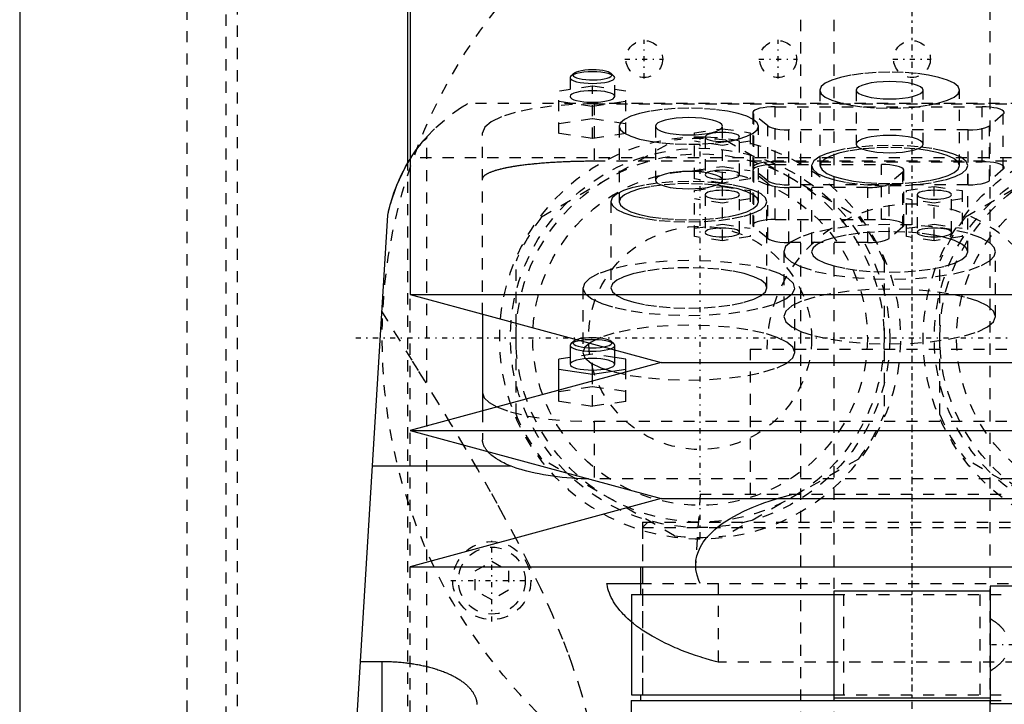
# Model space of a CAD drawing. Extents: x -90 to 90, y -144 to 599.
# Tile 7 of 10: x -80 to 8, y 196 to 258. Entities that reach past the tile are written whole.
import ezdxf

# ---------------------------------------------------------------- set-up
doc = ezdxf.new("R2010")
doc.units = 0
doc.linetypes.add('CENTER', pattern=[1.5, 0.45, -0.5, 0.05, -0.5])
doc.linetypes.add('DASHED', pattern=[2, 1, -1])
for name, color, linetype in [('AM_0', 7, 'CONTINUOUS'), ('AM_3', 7, 'DASHED'), ('AM_7', 7, 'CENTER')]:
    doc.layers.add(name, color=color, linetype=linetype)

msp = doc.modelspace()

# ---------------------------------------------------------------- linework, layer by layer
at = {"layer": 'AM_0', "color": 7, "linetype": 'CONTINUOUS'}
for p, q in [((-45, 375), (-45, 232.9)), ((-80, 291.5), (-80, 30)), ((-45.211, 244.674), (-45.211, 269)), ((-57, 77.05), (-47, 240)), ((-45, 232.9), (-22.5, 226.8)), ((-45, 232.9), (45, 232.9)), ((-38.5, 231.138), (-38.5, 222.462)), ((-30.336, 228.692), (-30.577, 228.468)), ((-30.577, 228.468), (-30.65, 228.329)), ((-30.65, 228.329), (-30.65, 226.639)), ((-26.65, 226.639), (-26.65, 227.925)), ((-30.65, 227.26), (-31.65, 227.11)), ((-31.65, 224.319), (-31.65, 227.11)), ((-25.65, 227.11), (-26.65, 227.26)), ((-25.65, 225.946), (-25.65, 227.11)), ((-22.5, 226.8), (-45, 220.7)), ((-31.65, 226.214), (-28.65, 225.766)), ((-28.65, 225.766), (-25.65, 226.214)), ((-22.5, 226.8), (22.5, 226.8)), ((-28.65, 225.133), (-28.65, 225.766)), ((-45, 220.7), (-22.5, 214.6)), ((-45, 220.7), (45, 220.7)), ((-35.934, 217.5), (-48.381, 217.5)), ((-22.5, 214.6), (-45, 208.5)), ((-22.5, 214.6), (22.5, 214.6)), ((-45, 208.5), (45, 208.5)), ((-24.35, 208.5), (-24.35, 206)), ((-27.357, 207), (-24.355, 207)), ((10, 206.75), (7, 206.75)), ((7, 206.75), (7, 196.25)), ((-25.15, 206), (-25.15, 197)), ((-25.15, 206), (-7.008, 206)), ((-7, 206.3), (-7, 196.7)), ((7, 206.3), (-7, 206.3)), ((-49.454, 200.006), (-47.5, 200.006)), ((-47.5, 191.749), (-47.5, 200.006)), ((-25.15, 197), (-7.008, 197)), ((-24.35, 197), (-24.35, 196.5)), ((-25.175, 196.5), (-25.431, 160.873)), ((-25.175, 196.5), (7.003, 196.5)), ((7, 196.7), (-7, 196.7)), ((7, 196.25), (10, 196.25))]:
    msp.add_line(p, q, dxfattribs=at)
for points in [[(-30.336, 228.692), (-30.396, 228.601), (-30.384, 228.509), (-30.3, 228.42), (-30.147, 228.336), (-29.933, 228.263), (-29.665, 228.202), (-29.356, 228.156), (-29.017, 228.128), (-28.663, 228.118), (-28.308, 228.127), (-27.968, 228.154), (-27.656, 228.198)], [(-30.044, 228.845), (-30.218, 228.772), (-30.336, 228.692)], [(-30.65, 228.329), (-30.613, 228.23), (-30.502, 228.134), (-30.321, 228.045), (-30.079, 227.967), (-29.782, 227.903), (-29.444, 227.854), (-29.075, 227.824), (-28.691, 227.812), (-28.305, 227.82), (-27.932, 227.846), (-27.586, 227.891), (-27.28, 227.952), (-27.025, 228.028)], [(-30.65, 226.639), (-30.612, 226.538), (-30.498, 226.441), (-30.313, 226.351), (-30.064, 226.273), (-29.761, 226.209), (-29.415, 226.161), (-29.04, 226.131), (-28.65, 226.121), (-28.26, 226.131), (-27.885, 226.161), (-27.539, 226.209), (-27.236, 226.273), (-26.987, 226.351), (-26.802, 226.441), (-26.688, 226.538), (-26.65, 226.639)], [(-38.5, 224.088), (-38.354, 223.647), (-37.919, 223.219), (-37.209, 222.816)]]:
    msp.add_lwpolyline(points, dxfattribs=at)
for points in [[(-47, 240, 0), (-46.782, 240.931, 0), (-46.194, 242.685, 0), (-45.433, 244.284, 0), (-44.999, 245.022, 0)], [(-47, 240, 0), (-46.968, 240.157, 0), (-46.898, 240.471, 0), (-46.821, 240.784, 0), (-46.78, 240.94, 0), (-46.737, 241.095, 0), (-46.647, 241.403, 0), (-46.551, 241.709, 0), (-46.449, 242.01, 0), (-46.341, 242.307, 0), (-46.229, 242.599, 0), (-46.17, 242.743, 0), (-46.111, 242.885, 0), (-45.989, 243.165, 0), (-45.864, 243.439, 0), (-45.735, 243.705, 0), (-45.604, 243.964, 0), (-45.471, 244.214, 0), (-45.404, 244.336, 0), (-45.336, 244.456, 0), (-45.201, 244.689, 0), (-45.067, 244.913, 0), (-44.999, 245.021, 0)], [(-35.934, 217.5, 0), (-36.011, 217.531, 0), (-36.162, 217.594, 0), (-36.31, 217.659, 0), (-36.382, 217.692, 0), (-36.454, 217.726, 0), (-36.595, 217.794, 0), (-36.731, 217.863, 0), (-36.864, 217.933, 0), (-36.992, 218.005, 0), (-37.116, 218.078, 0), (-37.176, 218.115, 0), (-37.235, 218.152, 0), (-37.349, 218.227, 0), (-37.458, 218.303, 0), (-37.562, 218.38, 0), (-37.662, 218.458, 0), (-37.755, 218.537, 0), (-37.8, 218.576, 0), (-37.844, 218.616, 0), (-37.927, 218.696, 0), (-38.004, 218.776, 0), (-38.041, 218.816, 0)], [(-29.003, 216.363, 0), (-29.217, 216.368, 0), (-29.647, 216.382, 0), (-30.079, 216.402, 0), (-30.295, 216.415, 0), (-30.511, 216.43, 0), (-30.942, 216.464, 0), (-31.37, 216.505, 0), (-31.794, 216.552, 0), (-32.212, 216.606, 0), (-32.622, 216.667, 0), (-32.824, 216.699, 0), (-33.024, 216.733, 0), (-33.416, 216.806, 0), (-33.796, 216.884, 0), (-34.165, 216.967, 0), (-34.52, 217.055, 0), (-34.861, 217.148, 0), (-35.025, 217.195, 0), (-35.186, 217.244, 0), (-35.495, 217.343, 0), (-35.79, 217.446, 0), (-35.934, 217.5, 0)], [(-25.152, 203.554, 0), (-25.26, 203.645, 0), (-25.467, 203.83, 0), (-25.664, 204.016, 0), (-25.759, 204.11, 0), (-25.851, 204.204, 0), (-26.027, 204.393, 0), (-26.193, 204.584, 0), (-26.349, 204.775, 0), (-26.494, 204.967, 0), (-26.628, 205.161, 0), (-26.691, 205.258, 0), (-26.751, 205.355, 0), (-26.863, 205.549, 0), (-26.965, 205.743, 0), (-27.055, 205.938, 0), (-27.134, 206.132, 0), (-27.203, 206.326, 0), (-27.233, 206.423, 0), (-27.261, 206.52, 0), (-27.307, 206.712, 0), (-27.343, 206.904, 0), (-27.357, 207, 0)], [(-47.5, 200.006, 0), (-47.438, 200.006, 0), (-47.312, 200.005, 0), (-47.186, 200.004, 0), (-47.123, 200.002, 0), (-47.06, 200.001, 0), (-46.934, 199.998, 0), (-46.807, 199.993, 0), (-46.679, 199.988, 0), (-46.552, 199.982, 0), (-46.424, 199.975, 0), (-46.361, 199.972, 0), (-46.297, 199.967, 0), (-46.169, 199.959, 0), (-46.042, 199.949, 0), (-45.914, 199.939, 0), (-45.787, 199.927, 0), (-45.66, 199.915, 0), (-45.596, 199.908, 0), (-45.533, 199.902, 0), (-45.406, 199.888, 0), (-45.28, 199.873, 0), (-45.217, 199.865, 0), (-45.154, 199.857, 0), (-45.029, 199.84, 0), (-44.905, 199.822, 0), (-44.843, 199.813, 0), (-44.781, 199.804, 0), (-44.657, 199.784, 0), (-44.535, 199.764, 0), (-44.413, 199.743, 0), (-44.292, 199.721, 0), (-44.172, 199.699, 0), (-44.112, 199.687, 0), (-44.053, 199.675, 0), (-43.934, 199.651, 0), (-43.817, 199.626, 0), (-43.701, 199.6, 0), (-43.585, 199.573, 0), (-43.471, 199.545, 0), (-43.415, 199.532, 0), (-43.358, 199.517, 0), (-43.247, 199.488, 0), (-43.136, 199.459, 0), (-43.027, 199.429, 0), (-42.919, 199.398, 0), (-42.813, 199.366, 0), (-42.76, 199.35, 0), (-42.708, 199.334, 0), (-42.604, 199.301, 0), (-42.502, 199.268, 0), (-42.402, 199.234, 0), (-42.302, 199.2, 0), (-42.205, 199.165, 0), (-42.157, 199.147, 0), (-42.109, 199.129, 0), (-42.015, 199.093, 0), (-41.922, 199.057, 0), (-41.831, 199.02, 0), (-41.742, 198.983, 0), (-41.654, 198.946, 0), (-41.611, 198.927, 0), (-41.569, 198.908, 0), (-41.484, 198.87, 0), (-41.4, 198.831, 0), (-41.358, 198.811, 0), (-41.317, 198.791, 0), (-41.235, 198.751, 0), (-41.154, 198.71, 0), (-41.114, 198.689, 0), (-41.075, 198.668, 0), (-40.996, 198.626, 0), (-40.919, 198.583, 0), (-40.843, 198.539, 0), (-40.768, 198.495, 0), (-40.694, 198.451, 0), (-40.658, 198.428, 0), (-40.622, 198.406, 0), (-40.551, 198.36, 0), (-40.481, 198.314, 0), (-40.413, 198.267, 0), (-40.346, 198.22, 0), (-40.281, 198.172, 0), (-40.249, 198.148, 0), (-40.217, 198.124, 0), (-40.155, 198.075, 0), (-40.094, 198.026, 0), (-40.034, 197.976, 0), (-39.977, 197.926, 0), (-39.92, 197.876, 0), (-39.893, 197.851, 0), (-39.866, 197.825, 0), (-39.813, 197.774, 0), (-39.761, 197.723, 0), (-39.712, 197.671, 0), (-39.664, 197.619, 0), (-39.617, 197.567, 0), (-39.595, 197.54, 0), (-39.572, 197.514, 0), (-39.529, 197.461, 0), (-39.488, 197.408, 0), (-39.448, 197.354, 0), (-39.41, 197.301, 0), (-39.374, 197.247, 0), (-39.356, 197.22, 0), (-39.339, 197.193, 0), (-39.306, 197.139, 0), (-39.275, 197.084, 0), (-39.26, 197.057, 0), (-39.245, 197.03, 0), (-39.218, 196.975, 0), (-39.191, 196.921, 0), (-39.179, 196.893, 0), (-39.167, 196.866, 0), (-39.144, 196.811, 0), (-39.123, 196.756, 0), (-39.104, 196.702, 0), (-39.086, 196.647, 0), (-39.071, 196.592, 0), (-39.063, 196.565, 0), (-39.056, 196.538, 0), (-39.044, 196.483, 0), (-39.033, 196.429, 0), (-39.023, 196.374, 0), (-39.015, 196.32, 0), (-39.009, 196.266, 0), (-39.007, 196.239, 0), (-39.005, 196.212, 0), (-39.002, 196.158, 0)]]:
    msp.add_polyline3d(points, dxfattribs=at)
at = {"layer": 'AM_3', "color": 6, "linetype": 'DASHED'}
for p, q in [((-7, 565.5), (-7, -110.5)), ((7, -110.5), (7, 565.5)), ((-10, 553.5), (-10, -70.5)), ((-65, 292.5), (-65, 37.5)), ((-61.5, 154.982), (-61.5, 292)), ((-60.5, 291), (-60.5, 156.646)), ((-30.336, 252.698), (-30.577, 252.474)), ((-26.723, 252.474), (-26.964, 252.698)), ((-30.65, 252.335), (-30.65, 250.645)), ((-26.65, 250.645), (-26.65, 252.335)), ((-28.65, 251.564), (-31.65, 251.116)), ((-31.65, 247.322), (-31.65, 251.116)), ((-28.65, 246.874), (-28.65, 251.564)), ((-25.65, 251.116), (-28.65, 251.564)), ((-25.65, 247.322), (-25.65, 251.116)), ((-8.25, 251.208), (-8.25, 244.446)), ((-5, 251.208), (-5, 246.378)), ((1, 246.378), (1, 251.208)), ((4.25, 244.446), (4.25, 251.208)), ((39.86, 250), (-39.86, 250)), ((-31.65, 250.219), (-28.65, 249.771)), ((-28.65, 249.771), (-25.65, 250.219)), ((-28.5, 249.97), (-28.5, 244.865)), ((-28.5, 249.97), (28.5, 249.97)), ((-14.28, 249.202), (-14.28, 244.276)), ((-14.189, 244.122), (-14.189, 249.048)), ((-12.939, 248.013), (-14.189, 249.048)), ((-12.28, 249.72), (6.28, 249.72)), ((-12.28, 244.794), (-12.28, 249.72)), ((6.28, 244.794), (6.28, 249.72)), ((8.189, 249.048), (6.939, 248.013)), ((8.189, 244.122), (8.189, 249.048)), ((-31.65, 248.218), (-28.65, 248.667)), ((-28.65, 248.667), (-25.65, 248.218)), ((-38.5, 231.138), (-38.5, 247.382)), ((-28.65, 246.874), (-31.65, 247.322)), ((-25.65, 247.322), (-28.65, 246.874)), ((-26.25, 247.973), (-26.25, 241.211)), ((-23, 247.973), (-23, 243.143)), ((-19.5, 247.383), (-17, 247.757)), ((-19.5, 243.255), (-19.5, 247.383)), ((-17, 242.882), (-17, 247.973)), ((-17, 247.757), (-14.5, 247.383)), ((-14.5, 247.383), (-14.5, 243.255)), ((-13.75, 241.211), (-13.75, 247.973)), ((-12.939, 243.086), (-12.939, 248.013)), ((-11.03, 242.723), (-11.03, 247.649)), ((5.03, 247.649), (-11.03, 247.649)), ((5.03, 242.723), (5.03, 247.649)), ((6.939, 243.086), (6.939, 248.013)), ((-43.5, 77.05), (-43.5, 247.019)), ((-33.204, 239.852), (-21.296, 246.727)), ((-17, 246.263), (-19.5, 246.636)), ((-18.55, 247.01), (-18.55, 243.629)), ((-14.5, 246.636), (-17, 246.263)), ((-16.704, 246.727), (-4.796, 239.852)), ((-15.45, 243.629), (-15.45, 247.01)), ((4.796, 239.852), (16.704, 246.727)), ((-45.211, 176), (-45.211, 244.674)), ((-44.999, 245.022), (-44.917, 245.15)), ((44.917, 245.15), (-44.917, 245.15)), ((-28.5, 244.865), (28.5, 244.865)), ((-12.28, 244.794), (6.28, 244.794)), ((-12.28, 244.544), (-2.72, 244.544)), ((-12.28, 239.617), (-12.28, 244.544)), ((-2.72, 239.617), (-2.72, 244.544)), ((-19.5, 244.003), (-17, 244.376)), ((-17, 244.376), (-14.5, 244.003)), ((-14.28, 244.026), (-14.28, 239.1)), ((-12.939, 243.086), (-14.189, 244.122)), ((-14.189, 238.945), (-14.189, 243.872)), ((-12.939, 242.836), (-14.189, 243.872)), ((-9, 244.446), (-9, 236.719)), ((-0.811, 243.872), (-2.061, 242.836)), ((-0.811, 238.945), (-0.811, 243.872)), ((-0.72, 239.1), (-0.72, 244.026)), ((5, 236.719), (5, 244.446)), ((8.189, 244.122), (6.939, 243.086)), ((-17, 242.882), (-19.5, 243.255)), ((-14.5, 243.255), (-17, 242.882)), ((-12.939, 237.91), (-12.939, 242.836)), ((-2.061, 237.91), (-2.061, 242.836)), ((-19.5, 242.207), (-17, 242.581)), ((-19.5, 238.079), (-19.5, 242.207)), ((-17, 242.581), (-14.5, 242.207)), ((-17, 237.706), (-17, 242.581)), ((-14.5, 242.207), (-14.5, 238.079)), ((5.03, 242.723), (-11.03, 242.723)), ((-11.03, 237.547), (-11.03, 242.473)), ((-3.97, 242.473), (-11.03, 242.473)), ((-3.97, 237.547), (-3.97, 242.473)), ((-0.5, 242.207), (2, 242.581)), ((-0.5, 238.079), (-0.5, 242.207)), ((2, 242.581), (4.5, 242.207)), ((2, 237.706), (2, 242.581)), ((4.5, 242.207), (4.5, 238.079)), ((-27, 241.211), (-27, 233.484)), ((-17, 241.086), (-19.5, 241.46)), ((-18.55, 241.833), (-18.55, 238.453)), ((-14.5, 241.46), (-17, 241.086)), ((-15.45, 238.453), (-15.45, 241.833)), ((-13, 233.484), (-13, 241.211)), ((2, 241.086), (-0.5, 241.46)), ((0.45, 241.833), (0.45, 238.453)), ((4.5, 241.46), (2, 241.086)), ((3.55, 238.453), (3.55, 241.833)), ((-12.28, 239.617), (-2.72, 239.617)), ((-19.5, 238.826), (-17, 239.2)), ((-17, 239.2), (-14.5, 238.826)), ((-12.939, 237.91), (-14.189, 238.945)), ((-0.811, 238.945), (-2.061, 237.91)), ((-0.5, 238.826), (2, 239.2)), ((2, 239.2), (4.5, 238.826)), ((-17, 237.706), (-19.5, 238.079)), ((-14.5, 238.079), (-17, 237.706)), ((-3.97, 237.547), (-11.03, 237.547)), ((2, 237.706), (-0.5, 238.079)), ((4.5, 238.079), (2, 237.706)), ((-11.5, 236.719), (-11.5, 230.924)), ((7.5, 230.924), (7.5, 236.719)), ((-35.5, 222.125), (-35.5, 235.875)), ((-2.5, 235.875), (-2.5, 222.125)), ((2.5, 222.125), (2.5, 235.875)), ((-29.5, 233.484), (-29.5, 227.689)), ((-10.5, 227.689), (-10.5, 233.484)), ((-45, 179.5), (-45, 232.9)), ((-26.723, 228.468), (-26.964, 228.692)), ((-26.65, 227.925), (-26.65, 228.329)), ((-14.5, 228), (-14.5, 215)), ((-14.5, 228), (14.5, 228)), ((-28.65, 227.559), (-30.65, 227.26)), ((-28.65, 225.766), (-28.65, 227.559)), ((-26.65, 227.26), (-28.65, 227.559)), ((-28.65, 222.868), (-28.65, 225.133)), ((-25.65, 223.316), (-25.65, 225.946)), ((-31.65, 224.213), (-28.65, 224.661)), ((-31.65, 223.316), (-31.65, 224.319)), ((-28.65, 224.661), (-25.65, 224.213)), ((-38.5, 222.462), (-38.5, 219.865)), ((-28.65, 222.868), (-31.65, 223.316)), ((-25.65, 223.316), (-28.65, 222.868)), ((-28.5, 221.5), (-28.5, 216.359)), ((28.5, 221.5), (-28.5, 221.5)), ((-21.296, 211.273), (-33.204, 218.148)), ((-4.796, 218.148), (-16.704, 211.273)), ((16.704, 211.273), (4.796, 218.148)), ((29.003, 216.363), (-29.003, 216.363)), ((-19, 215), (-19.386, 208.83)), ((-19, 215), (19, 215)), ((-24.175, 212.5), (-24.175, 196.5)), ((-24.175, 212.5), (24.175, 212.5)), ((-23.675, 212.5), (-24.175, 212)), ((-24.175, 212), (-24.175, 196.5)), ((-24.175, 212), (24.175, 212)), ((-39.172, 208.116), (-37.672, 208.982)), ((-37.672, 208.982), (-36.172, 208.116)), ((-39.172, 206.384), (-39.172, 208.116)), ((-36.172, 208.116), (-36.172, 206.384)), ((-24.355, 207), (24.355, 207)), ((-17.375, 207), (-17.375, 199.939)), ((-37.672, 205.518), (-39.172, 206.384)), ((-36.172, 206.384), (-37.672, 205.518)), ((-7.008, 206), (10.502, 206)), ((-6.096, 197), (-6.096, 206)), ((6.096, 206), (6.096, 197)), ((17.375, 199.939), (-17.375, 199.939)), ((-7.008, 197), (10.502, 197)), ((7.003, 196.5), (10.433, 196.5))]:
    msp.add_line(p, q, dxfattribs=at)
for points in [[(-26.65, 252.335), (-26.688, 252.436), (-26.802, 252.533), (-26.987, 252.622), (-27.236, 252.701), (-27.539, 252.765), (-27.885, 252.813), (-28.26, 252.843), (-28.65, 252.853), (-29.04, 252.843), (-29.415, 252.813), (-29.761, 252.765), (-30.064, 252.701), (-30.313, 252.622), (-30.498, 252.533), (-30.612, 252.436), (-30.65, 252.335), (-30.612, 252.234), (-30.498, 252.137), (-30.313, 252.047), (-30.064, 251.969), (-29.761, 251.904), (-29.415, 251.857), (-29.04, 251.827), (-28.65, 251.817), (-28.26, 251.827), (-27.885, 251.857), (-27.539, 251.904), (-27.236, 251.969), (-26.987, 252.047), (-26.802, 252.137), (-26.688, 252.234)], [(4.25, 251.208), (4.13, 251.524), (3.774, 251.827), (3.197, 252.107), (2.419, 252.352), (1.472, 252.553), (0.392, 252.702), (-0.781, 252.794), (-2, 252.826), (-3.219, 252.794), (-4.392, 252.702), (-5.472, 252.553), (-6.419, 252.352), (-7.197, 252.107), (-7.774, 251.827), (-8.13, 251.524), (-8.25, 251.208), (-8.13, 250.892), (-7.774, 250.589), (-7.197, 250.309), (-6.419, 250.064), (-5.472, 249.863), (-4.392, 249.713), (-3.219, 249.621), (-2, 249.59), (-0.781, 249.621), (0.392, 249.713), (1.472, 249.863), (2.419, 250.064), (3.197, 250.309), (3.774, 250.589), (4.13, 250.892)], [(1, 251.208), (0.942, 251.359), (0.772, 251.505), (0.494, 251.639), (0.121, 251.757), (-0.333, 251.854), (-0.852, 251.925), (-1.415, 251.969), (-2, 251.984), (-2.585, 251.969), (-3.148, 251.925), (-3.667, 251.854), (-4.121, 251.757), (-4.494, 251.639), (-4.772, 251.505), (-4.942, 251.359), (-5, 251.208), (-4.942, 251.056), (-4.772, 250.911), (-4.494, 250.777), (-4.121, 250.659), (-3.667, 250.562), (-3.148, 250.491), (-2.585, 250.446), (-2, 250.431), (-1.415, 250.446), (-0.852, 250.491), (-0.333, 250.562), (0.121, 250.659), (0.494, 250.777), (0.772, 250.911), (0.942, 251.056)], [(-13.75, 247.973), (-13.87, 248.288), (-14.226, 248.592), (-14.803, 248.871), (-15.581, 249.117), (-16.528, 249.318), (-17.608, 249.467), (-18.781, 249.559), (-20, 249.59), (-21.219, 249.559), (-22.392, 249.467), (-23.472, 249.318), (-24.419, 249.117), (-25.197, 248.871), (-25.774, 248.592), (-26.13, 248.288), (-26.25, 247.973), (-26.13, 247.657), (-25.774, 247.354), (-25.197, 247.074), (-24.419, 246.829), (-23.472, 246.628), (-22.392, 246.478), (-21.219, 246.386), (-20, 246.355), (-18.781, 246.386), (-17.608, 246.478), (-16.528, 246.628), (-15.581, 246.829), (-14.803, 247.074), (-14.226, 247.354), (-13.87, 247.657)], [(-17, 247.973), (-17.058, 248.124), (-17.228, 248.27), (-17.506, 248.404), (-17.879, 248.522), (-18.333, 248.618), (-18.852, 248.69), (-19.415, 248.734), (-20, 248.749), (-20.585, 248.734), (-21.148, 248.69), (-21.667, 248.618), (-22.121, 248.522), (-22.494, 248.404), (-22.772, 248.27), (-22.942, 248.124), (-23, 247.973), (-22.942, 247.821), (-22.772, 247.676), (-22.494, 247.541), (-22.121, 247.424), (-21.667, 247.327), (-21.148, 247.255), (-20.585, 247.211), (-20, 247.196), (-19.415, 247.211), (-18.852, 247.255), (-18.333, 247.327), (-17.879, 247.424), (-17.506, 247.541), (-17.228, 247.676), (-17.058, 247.821)], [(-15.45, 243.629), (-15.48, 243.707), (-15.568, 243.783), (-15.711, 243.852), (-15.904, 243.913), (-16.139, 243.963), (-16.407, 244), (-16.698, 244.022), (-17, 244.03), (-17.302, 244.022), (-17.593, 244), (-17.861, 243.963), (-18.096, 243.913), (-18.289, 243.852), (-18.432, 243.783), (-18.52, 243.707), (-18.55, 243.629), (-18.52, 243.551), (-18.432, 243.476), (-18.289, 243.406), (-18.096, 243.345), (-17.861, 243.295), (-17.593, 243.258), (-17.302, 243.236), (-17, 243.228), (-16.698, 243.236), (-16.407, 243.258), (-16.139, 243.295), (-15.904, 243.345), (-15.711, 243.406), (-15.568, 243.476), (-15.48, 243.551)], [(-15.45, 238.453), (-15.48, 238.531), (-15.568, 238.606), (-15.711, 238.676), (-15.904, 238.736), (-16.139, 238.786), (-16.407, 238.823), (-16.698, 238.846), (-17, 238.854), (-17.302, 238.846), (-17.593, 238.823), (-17.861, 238.786), (-18.096, 238.736), (-18.289, 238.676), (-18.432, 238.606), (-18.52, 238.531), (-18.55, 238.453), (-18.52, 238.374), (-18.432, 238.299), (-18.289, 238.23), (-18.096, 238.169), (-17.861, 238.119), (-17.593, 238.082), (-17.302, 238.059), (-17, 238.051), (-16.698, 238.059), (-16.407, 238.082), (-16.139, 238.119), (-15.904, 238.169), (-15.711, 238.23), (-15.568, 238.299), (-15.48, 238.374)], [(3.55, 238.453), (3.52, 238.531), (3.432, 238.606), (3.289, 238.676), (3.096, 238.736), (2.861, 238.786), (2.593, 238.823), (2.302, 238.846), (2, 238.854), (1.698, 238.846), (1.407, 238.823), (1.139, 238.786), (0.904, 238.736), (0.711, 238.676), (0.568, 238.606), (0.48, 238.531), (0.45, 238.453), (0.48, 238.374), (0.568, 238.299), (0.711, 238.23), (0.904, 238.169), (1.139, 238.119), (1.407, 238.082), (1.698, 238.059), (2, 238.051), (2.302, 238.059), (2.593, 238.082), (2.861, 238.119), (3.096, 238.169), (3.289, 238.23), (3.432, 238.299), (3.52, 238.374)], [(-11.5, 230.924), (-11.317, 230.444), (-10.777, 229.983), (-9.899, 229.558), (-8.718, 229.185), (-7.278, 228.879), (-5.635, 228.652), (-3.853, 228.512), (-2, 228.465), (-0.147, 228.512), (1.635, 228.652), (3.278, 228.879), (4.718, 229.185), (5.899, 229.558), (6.777, 229.983), (7.317, 230.444), (7.5, 230.924), (7.317, 231.404), (6.777, 231.865), (5.899, 232.29), (4.718, 232.662), (3.278, 232.968), (1.635, 233.195), (-0.147, 233.335), (-2, 233.383), (-3.853, 233.335), (-5.635, 233.195), (-7.278, 232.968), (-8.718, 232.662), (-9.899, 232.29), (-10.777, 231.865), (-11.317, 231.404)], [(-29.5, 227.689), (-29.317, 227.209), (-28.777, 226.748), (-27.899, 226.323), (-26.718, 225.95), (-25.278, 225.644), (-23.635, 225.417), (-21.853, 225.277), (-20, 225.23), (-18.147, 225.277), (-16.365, 225.417), (-14.722, 225.644), (-13.282, 225.95), (-12.101, 226.323), (-11.223, 226.748), (-10.683, 227.209), (-10.5, 227.689), (-10.683, 228.168), (-11.223, 228.63), (-12.101, 229.055), (-13.282, 229.427), (-14.722, 229.733), (-16.365, 229.96), (-18.147, 230.1), (-20, 230.147), (-21.853, 230.1), (-23.635, 229.96), (-25.278, 229.733), (-26.718, 229.427), (-27.899, 229.055), (-28.777, 228.63), (-29.317, 228.168)]]:
    msp.add_lwpolyline(points, close=True, dxfattribs=at)
for points in [[(-28.65, 253.029), (-28.997, 253.02), (-29.329, 252.994), (-29.635, 252.951), (-29.902, 252.893), (-30.119, 252.822), (-30.279, 252.742), (-30.373, 252.655), (-30.399, 252.566), (-30.357, 252.476), (-30.246, 252.391), (-30.072, 252.312), (-29.842, 252.245), (-29.565, 252.19), (-29.251, 252.151), (-28.914, 252.129), (-28.566, 252.124), (-28.222, 252.137), (-27.894, 252.168), (-27.597, 252.215), (-27.341, 252.276), (-27.137, 252.349), (-26.993, 252.431), (-26.914, 252.519), (-26.905, 252.609), (-26.964, 252.698)], [(-26.964, 252.698), (-27.08, 252.776), (-27.249, 252.848), (-27.467, 252.91), (-27.725, 252.961), (-28.015, 252.998), (-28.327, 253.022), (-28.65, 253.029)], [(-28.65, 251.162), (-29.04, 251.152), (-29.415, 251.123), (-29.761, 251.075), (-30.064, 251.011), (-30.313, 250.932), (-30.498, 250.843), (-30.612, 250.746), (-30.65, 250.645)], [(-30.65, 250.645), (-30.612, 250.544), (-30.498, 250.446), (-30.313, 250.357), (-30.064, 250.278), (-29.761, 250.214), (-29.415, 250.166), (-29.04, 250.137), (-28.65, 250.127), (-28.26, 250.137), (-27.885, 250.166), (-27.539, 250.214), (-27.236, 250.278), (-26.987, 250.357), (-26.802, 250.446), (-26.688, 250.544), (-26.65, 250.645), (-26.688, 250.746), (-26.802, 250.843), (-26.987, 250.932), (-27.236, 251.011), (-27.539, 251.075), (-27.885, 251.123), (-28.26, 251.152), (-28.65, 251.162)], [(-28.5, 249.97), (-30.451, 249.92), (-32.327, 249.773), (-34.056, 249.534), (-35.571, 249.212), (-36.815, 248.82), (-37.739, 248.372), (-38.308, 247.887), (-38.5, 247.382)], [(-12.28, 249.72), (-12.652, 249.711), (-13.012, 249.684), (-13.346, 249.64), (-13.642, 249.581), (-13.891, 249.509), (-14.083, 249.426), (-14.213, 249.335), (-14.274, 249.239), (-14.266, 249.143), (-14.189, 249.048)], [(8.189, 249.048), (8.266, 249.143), (8.274, 249.239), (8.213, 249.335), (8.083, 249.426), (7.891, 249.509), (7.642, 249.581), (7.346, 249.64), (7.012, 249.684), (6.652, 249.711), (6.28, 249.72)], [(-17, 247.411), (-17.302, 247.403), (-17.593, 247.38), (-17.861, 247.343), (-18.096, 247.293), (-18.289, 247.233), (-18.432, 247.163), (-18.52, 247.088), (-18.55, 247.01)], [(-17, 246.609), (-16.698, 246.616), (-16.407, 246.639), (-16.139, 246.676), (-15.904, 246.726), (-15.711, 246.787), (-15.568, 246.856), (-15.48, 246.932), (-15.45, 247.01), (-15.48, 247.088), (-15.568, 247.163), (-15.711, 247.233), (-15.904, 247.293), (-16.139, 247.343), (-16.407, 247.38), (-16.698, 247.403), (-17, 247.411)], [(-12.939, 248.013), (-12.771, 247.912), (-12.526, 247.824), (-12.214, 247.75), (-11.85, 247.695), (-11.449, 247.661), (-11.03, 247.649)], [(5.03, 247.649), (5.449, 247.661), (5.85, 247.695), (6.214, 247.75), (6.526, 247.824), (6.771, 247.912), (6.939, 248.013)], [(-18.55, 247.01), (-18.52, 246.932), (-18.432, 246.856), (-18.289, 246.787), (-18.096, 246.726), (-17.861, 246.676), (-17.593, 246.639), (-17.302, 246.616), (-17, 246.609)], [(-2, 247.155), (-2.585, 247.14), (-3.148, 247.096), (-3.667, 247.024), (-4.121, 246.927), (-4.494, 246.81), (-4.772, 246.675), (-4.942, 246.53), (-5, 246.378)], [(-5, 246.378), (-4.942, 246.227), (-4.772, 246.081), (-4.494, 245.947), (-4.121, 245.829), (-3.667, 245.733), (-3.148, 245.661), (-2.585, 245.617), (-2, 245.602), (-1.415, 245.617), (-0.852, 245.661), (-0.333, 245.733), (0.121, 245.829), (0.494, 245.947), (0.772, 246.081), (0.942, 246.227), (1, 246.378)], [(1, 246.378), (0.942, 246.53), (0.772, 246.675), (0.494, 246.81), (0.121, 246.927), (-0.333, 247.024), (-0.852, 247.096), (-1.415, 247.14), (-2, 247.155)], [(-9, 244.446), (-8.864, 244.092), (-8.463, 243.75), (-7.811, 243.436), (-6.934, 243.161), (-5.866, 242.936), (-4.648, 242.769), (-3.327, 242.668), (-1.956, 242.635), (-0.585, 242.672), (0.73, 242.778), (1.94, 242.949), (2.997, 243.178), (3.86, 243.456), (4.496, 243.772), (4.881, 244.114), (4.999, 244.469), (4.846, 244.824), (4.428, 245.164), (3.761, 245.476), (2.871, 245.748), (1.792, 245.969), (0.566, 246.132), (-0.76, 246.23), (-2.133, 246.258), (-3.501, 246.216), (-4.812, 246.106)], [(-7.002, 245.714), (-7.696, 245.5), (-8.254, 245.26)], [(4.25, 244.446), (4.126, 244.766), (3.761, 245.074), (3.167, 245.356), (2.37, 245.603), (1.399, 245.804), (0.295, 245.951), (-0.901, 246.039), (-2.14, 246.064), (-3.373, 246.025), (-4.552, 245.923), (-5.63, 245.763), (-6.565, 245.551), (-7.319, 245.296), (-7.863, 245.007), (-8.176, 244.695), (-8.244, 244.374), (-8.065, 244.056), (-7.647, 243.753), (-7.005, 243.478)], [(-4.812, 246.106), (-5.979, 245.937), (-7.002, 245.714)], [(-12.28, 244.794), (-12.652, 244.785), (-13.012, 244.758), (-13.346, 244.714), (-13.642, 244.655), (-13.891, 244.583), (-14.083, 244.5), (-14.213, 244.409), (-14.274, 244.313), (-14.266, 244.216), (-14.189, 244.122)], [(-12.28, 244.544), (-12.652, 244.534), (-13.012, 244.508), (-13.346, 244.464), (-13.642, 244.405), (-13.891, 244.333), (-14.083, 244.249), (-14.213, 244.159), (-14.274, 244.063), (-14.266, 243.966), (-14.189, 243.872)], [(-8.254, 245.26), (-8.811, 244.865), (-9, 244.446)], [(-0.811, 243.872), (-0.734, 243.966), (-0.726, 244.063), (-0.787, 244.159), (-0.917, 244.249), (-1.109, 244.333), (-1.358, 244.405), (-1.654, 244.464), (-1.988, 244.508), (-2.348, 244.534), (-2.72, 244.544)], [(8.189, 244.122), (8.266, 244.216), (8.274, 244.313), (8.213, 244.409), (8.083, 244.5), (7.891, 244.583), (7.642, 244.655), (7.346, 244.714), (7.012, 244.758), (6.652, 244.785), (6.28, 244.794)], [(-20, 243.92), (-20.585, 243.905), (-21.148, 243.86), (-21.667, 243.789), (-22.121, 243.692), (-22.494, 243.574), (-22.772, 243.44), (-22.942, 243.295), (-23, 243.143)], [(-23, 243.143), (-22.942, 242.992), (-22.772, 242.846), (-22.494, 242.712), (-22.121, 242.594), (-21.667, 242.497), (-21.148, 242.426), (-20.585, 242.382), (-20, 242.367), (-19.415, 242.382), (-18.852, 242.426), (-18.333, 242.497), (-17.879, 242.594), (-17.506, 242.712), (-17.228, 242.846), (-17.058, 242.992), (-17, 243.143), (-17.058, 243.295), (-17.228, 243.44), (-17.506, 243.574), (-17.879, 243.692), (-18.333, 243.789), (-18.852, 243.86), (-19.415, 243.905), (-20, 243.92)], [(-7.005, 243.478), (-6.197, 243.248), (-5.235, 243.062), (-4.154, 242.928), (-2.993, 242.849), (-1.796, 242.83), (-0.606, 242.87), (0.533, 242.968), (1.578, 243.12), (2.491, 243.321), (3.239, 243.564), (3.794, 243.84), (4.135, 244.137), (4.25, 244.446)], [(-27, 241.211), (-26.865, 240.858), (-26.467, 240.518), (-25.82, 240.205), (-24.95, 239.93), (-23.889, 239.705), (-22.679, 239.537), (-21.366, 239.434), (-20, 239.399), (-18.634, 239.434), (-17.321, 239.537), (-16.111, 239.705), (-15.05, 239.93), (-14.18, 240.205), (-13.533, 240.518), (-13.135, 240.858), (-13, 241.211), (-13.135, 241.565), (-13.533, 241.905), (-14.18, 242.218), (-15.05, 242.492), (-16.111, 242.718), (-17.321, 242.885), (-18.634, 242.988), (-20, 243.023)], [(-22.812, 242.87), (-23.988, 242.7), (-25.017, 242.475), (-25.86, 242.202), (-26.485, 241.893), (-26.87, 241.559), (-27, 241.211)], [(-20, 242.829), (-21.219, 242.798), (-22.392, 242.706), (-23.472, 242.556), (-24.419, 242.355), (-25.197, 242.11), (-25.774, 241.83), (-26.13, 241.527), (-26.25, 241.211), (-26.13, 240.896), (-25.774, 240.592), (-25.197, 240.313), (-24.419, 240.067), (-23.472, 239.866), (-22.392, 239.717), (-21.219, 239.625), (-20, 239.594), (-18.781, 239.625), (-17.608, 239.717), (-16.528, 239.866), (-15.581, 240.067), (-14.803, 240.313), (-14.226, 240.592), (-13.87, 240.896), (-13.75, 241.211)], [(-20, 243.023), (-21.436, 242.984), (-22.812, 242.87)], [(-13.75, 241.211), (-13.87, 241.527), (-14.226, 241.83), (-14.803, 242.11), (-15.581, 242.355), (-16.528, 242.556), (-17.608, 242.706), (-18.781, 242.798), (-20, 242.829)], [(-12.939, 243.086), (-12.771, 242.986), (-12.526, 242.897), (-12.214, 242.824), (-11.85, 242.769), (-11.449, 242.735), (-11.03, 242.723)], [(-12.939, 242.836), (-12.771, 242.736), (-12.526, 242.647), (-12.214, 242.574), (-11.85, 242.519), (-11.449, 242.485), (-11.03, 242.473)], [(-3.97, 242.473), (-3.551, 242.485), (-3.15, 242.519), (-2.786, 242.574), (-2.474, 242.647), (-2.229, 242.736), (-2.061, 242.836)], [(5.03, 242.723), (5.449, 242.735), (5.85, 242.769), (6.214, 242.824), (6.526, 242.897), (6.771, 242.986), (6.939, 243.086)], [(-15.45, 241.833), (-15.48, 241.912), (-15.568, 241.987), (-15.711, 242.056), (-15.904, 242.117), (-16.139, 242.167), (-16.407, 242.204), (-16.698, 242.227), (-17, 242.235), (-17.302, 242.227), (-17.593, 242.204), (-17.861, 242.167), (-18.096, 242.117), (-18.289, 242.056), (-18.432, 241.987), (-18.52, 241.912), (-18.55, 241.833)], [(3.55, 241.833), (3.52, 241.912), (3.432, 241.987), (3.289, 242.056), (3.096, 242.117), (2.861, 242.167), (2.593, 242.204), (2.302, 242.227), (2, 242.235), (1.698, 242.227), (1.407, 242.204), (1.139, 242.167), (0.904, 242.117), (0.711, 242.056), (0.568, 241.987), (0.48, 241.912), (0.45, 241.833)], [(-18.55, 241.833), (-18.52, 241.755), (-18.432, 241.68), (-18.289, 241.611), (-18.096, 241.55), (-17.861, 241.5), (-17.593, 241.463), (-17.302, 241.44), (-17, 241.432), (-16.698, 241.44), (-16.407, 241.463), (-16.139, 241.5), (-15.904, 241.55), (-15.711, 241.611), (-15.568, 241.68), (-15.48, 241.755), (-15.45, 241.833)], [(0.45, 241.833), (0.48, 241.755), (0.568, 241.68), (0.711, 241.611), (0.904, 241.55), (1.139, 241.5), (1.407, 241.463), (1.698, 241.44), (2, 241.432), (2.302, 241.44), (2.593, 241.463), (2.861, 241.5), (3.096, 241.55), (3.289, 241.611), (3.432, 241.68), (3.52, 241.755), (3.55, 241.833)], [(-12.28, 239.617), (-12.652, 239.608), (-13.012, 239.581), (-13.346, 239.538), (-13.642, 239.479), (-13.891, 239.406), (-14.083, 239.323), (-14.213, 239.232), (-14.274, 239.137), (-14.266, 239.04), (-14.189, 238.945)], [(-0.811, 238.945), (-0.734, 239.04), (-0.726, 239.137), (-0.787, 239.232), (-0.917, 239.323), (-1.109, 239.406), (-1.358, 239.479), (-1.654, 239.538), (-1.988, 239.581), (-2.348, 239.608), (-2.72, 239.617)], [(-7.295, 238.76), (-8.793, 238.438), (-10.005, 238.043)], [(5, 236.719), (4.865, 237.073), (4.467, 237.412), (3.82, 237.726), (2.95, 238), (1.889, 238.225), (0.679, 238.393), (-0.634, 238.496), (-2, 238.531), (-3.366, 238.496), (-4.679, 238.393), (-5.889, 238.225), (-6.95, 238), (-7.82, 237.726), (-8.467, 237.412), (-8.865, 237.073), (-9, 236.719)], [(-2, 239.178), (-3.86, 239.13), (-5.648, 238.989), (-7.295, 238.76)], [(5.007, 238.379), (3.536, 238.717), (1.828, 238.969), (-0.044, 239.125), (-2, 239.178)], [(7.006, 237.502), (6.184, 237.968), (5.007, 238.379)], [(-12.939, 237.91), (-12.771, 237.81), (-12.526, 237.721), (-12.214, 237.647), (-11.85, 237.592), (-11.449, 237.558), (-11.03, 237.547)], [(-10.005, 238.043), (-10.826, 237.629), (-11.33, 237.182), (-11.5, 236.719)], [(-3.97, 237.547), (-3.551, 237.558), (-3.15, 237.592), (-2.786, 237.647), (-2.474, 237.721), (-2.229, 237.81), (-2.061, 237.91)], [(7.5, 236.719), (7.376, 237.116), (7.006, 237.502)], [(-11.5, 236.719), (-11.33, 236.256), (-10.826, 235.809), (-10.005, 235.395)], [(-9, 236.719), (-8.869, 236.37), (-8.481, 236.035), (-7.851, 235.725), (-7.002, 235.452)], [(-7.002, 235.452), (-5.945, 235.223), (-4.736, 235.051), (-3.42, 234.945), (-2.05, 234.907), (-0.677, 234.94), (0.644, 235.042), (1.863, 235.208), (2.932, 235.433), (3.81, 235.709), (4.462, 236.023), (4.864, 236.364), (5, 236.719)], [(7.006, 235.936), (7.376, 236.322), (7.5, 236.719)], [(-20, 235.943), (-21.956, 235.89), (-23.828, 235.734), (-25.536, 235.482), (-27.007, 235.144)], [(-12.993, 235.144), (-14.464, 235.482), (-16.172, 235.734), (-18.044, 235.89), (-20, 235.943)], [(-7.005, 234.629), (-5.299, 234.413), (-3.462, 234.29), (-1.566, 234.263), (0.312, 234.334), (2.098, 234.501), (3.72, 234.756), (5.114, 235.09), (6.224, 235.488), (7.006, 235.936)], [(-27.007, 235.144), (-28.106, 234.766), (-28.905, 234.341), (-29.374, 233.883), (-29.496, 233.412), (-29.267, 232.942), (-28.695, 232.493), (-27.801, 232.08), (-26.618, 231.72), (-25.19, 231.424), (-23.571, 231.205), (-21.819, 231.071), (-20, 231.025), (-18.181, 231.071), (-16.429, 231.205), (-14.81, 231.424), (-13.382, 231.72), (-12.199, 232.08), (-11.305, 232.493), (-10.733, 232.942), (-10.504, 233.412), (-10.626, 233.883), (-11.095, 234.341), (-11.894, 234.766), (-12.993, 235.144)], [(-20, 235.296), (-21.366, 235.261), (-22.679, 235.158), (-23.889, 234.99), (-24.95, 234.765), (-25.82, 234.49), (-26.467, 234.177), (-26.865, 233.837), (-27, 233.484)], [(-27, 233.484), (-26.865, 233.13), (-26.467, 232.791), (-25.82, 232.477), (-24.95, 232.203), (-23.889, 231.977), (-22.679, 231.81), (-21.366, 231.707), (-20, 231.672), (-18.634, 231.707), (-17.321, 231.81), (-16.111, 231.977), (-15.05, 232.203), (-14.18, 232.477), (-13.533, 232.791), (-13.135, 233.13), (-13, 233.484), (-13.135, 233.837), (-13.533, 234.177), (-14.18, 234.49), (-15.05, 234.765), (-16.111, 234.99), (-17.321, 235.158), (-18.634, 235.261), (-20, 235.296)], [(-10.005, 235.395), (-8.671, 234.969), (-7.005, 234.629)], [(-27.025, 228.028), (-26.831, 228.114), (-26.705, 228.209), (-26.652, 228.309), (-26.674, 228.409), (-26.77, 228.506), (-26.937, 228.596), (-27.168, 228.677), (-27.454, 228.744), (-27.786, 228.796), (-28.15, 228.831), (-28.533, 228.846), (-28.92, 228.842), (-29.297, 228.819), (-29.65, 228.778), (-29.965, 228.719), (-30.231, 228.647), (-30.437, 228.562), (-30.577, 228.468)], [(-28.65, 229.024), (-28.971, 229.016), (-29.281, 228.993), (-29.569, 228.956), (-29.827, 228.906), (-30.044, 228.845)], [(-26.964, 228.692), (-27.08, 228.771), (-27.249, 228.842), (-27.467, 228.905), (-27.725, 228.955), (-28.015, 228.993), (-28.327, 229.016), (-28.65, 229.024)], [(-27.656, 228.198), (-27.382, 228.259), (-27.162, 228.333), (-27.005, 228.417), (-26.917, 228.507), (-26.904, 228.6), (-26.964, 228.692)], [(-26.65, 226.639), (-26.688, 226.74), (-26.802, 226.837), (-26.987, 226.927), (-27.236, 227.005), (-27.539, 227.069), (-27.885, 227.117), (-28.26, 227.147), (-28.65, 227.157), (-29.04, 227.147), (-29.415, 227.117), (-29.761, 227.069), (-30.064, 227.005), (-30.313, 226.927), (-30.498, 226.837), (-30.612, 226.74), (-30.65, 226.639)], [(-37.209, 222.816), (-35.984, 222.372), (-34.426, 222.003), (-32.603, 221.728), (-30.598, 221.558), (-28.5, 221.5)]]:
    msp.add_lwpolyline(points, dxfattribs=at)
for points in [[(-43.5, 247.019, 0), (-42.688, 247.863, 0), (-41.184, 249.129, 0), (-40.489, 249.612, 0), (-40.328, 249.715, 0), (-40.186, 249.804, 0), (-40.123, 249.843, 0), (-40.065, 249.878, 0), (-39.966, 249.938, 0), (-39.89, 249.983, 0), (-39.86, 250, 0)], [(-44.999, 245.021, 0), (-44.935, 245.122, 0), (-44.808, 245.318, 0), (-44.683, 245.504, 0), (-44.622, 245.593, 0), (-44.561, 245.68, 0), (-44.442, 245.847, 0), (-44.327, 246.003, 0), (-44.216, 246.151, 0), (-44.108, 246.291, 0), (-44.005, 246.421, 0), (-43.956, 246.481, 0), (-43.909, 246.539, 0), (-43.821, 246.646, 0), (-43.742, 246.74, 0), (-43.673, 246.821, 0), (-43.616, 246.887, 0), (-43.57, 246.94, 0), (-43.551, 246.962, 0), (-43.535, 246.979, 0), (-43.512, 247.005, 0), (-43.501, 247.017, 0), (-43.5, 247.019, 0)], [(-44.917, 245.15, 0), (-44.74, 245.42, 0), (-44.376, 245.937, 0), (-44.002, 246.424, 0), (-43.813, 246.656, 0)], [(-43.5, 247.019, 0), (-43.501, 247.009, 0), (-43.503, 246.99, 0), (-43.507, 246.97, 0), (-43.51, 246.961, 0), (-43.513, 246.951, 0), (-43.521, 246.931, 0), (-43.53, 246.911, 0), (-43.542, 246.891, 0), (-43.555, 246.871, 0), (-43.571, 246.851, 0), (-43.579, 246.841, 0), (-43.588, 246.831, 0), (-43.607, 246.81, 0), (-43.628, 246.79, 0), (-43.651, 246.769, 0), (-43.676, 246.749, 0), (-43.703, 246.728, 0), (-43.717, 246.718, 0), (-43.732, 246.708, 0), (-43.763, 246.687, 0), (-43.795, 246.666, 0), (-43.813, 246.656, 0)], [(-38.5, 243.238, 0), (-38.5, 243.25, 0), (-38.498, 243.274, 0), (-38.494, 243.299, 0), (-38.491, 243.311, 0), (-38.488, 243.323, 0), (-38.48, 243.347, 0), (-38.47, 243.371, 0), (-38.458, 243.396, 0), (-38.444, 243.42, 0), (-38.427, 243.444, 0), (-38.418, 243.457, 0), (-38.409, 243.469, 0), (-38.388, 243.493, 0), (-38.366, 243.517, 0), (-38.341, 243.542, 0), (-38.314, 243.566, 0), (-38.285, 243.59, 0), (-38.27, 243.602, 0), (-38.254, 243.614, 0), (-38.22, 243.638, 0), (-38.185, 243.662, 0), (-38.166, 243.674, 0), (-38.147, 243.686, 0), (-38.107, 243.709, 0), (-38.065, 243.733, 0), (-38.043, 243.745, 0), (-38.021, 243.756, 0), (-37.975, 243.78, 0), (-37.927, 243.803, 0), (-37.876, 243.826, 0), (-37.824, 243.849, 0), (-37.769, 243.872, 0), (-37.741, 243.883, 0), (-37.713, 243.894, 0), (-37.654, 243.917, 0), (-37.594, 243.939, 0), (-37.531, 243.961, 0), (-37.466, 243.983, 0), (-37.4, 244.004, 0), (-37.366, 244.015, 0), (-37.332, 244.026, 0), (-37.262, 244.047, 0), (-37.19, 244.068, 0), (-37.116, 244.088, 0), (-37.04, 244.109, 0), (-36.963, 244.129, 0), (-36.924, 244.139, 0), (-36.884, 244.149, 0), (-36.803, 244.169, 0), (-36.721, 244.188, 0), (-36.637, 244.207, 0), (-36.552, 244.226, 0), (-36.465, 244.245, 0), (-36.422, 244.254, 0), (-36.377, 244.263, 0), (-36.288, 244.282, 0), (-36.197, 244.299, 0), (-36.105, 244.317, 0), (-36.011, 244.334, 0), (-35.917, 244.351, 0), (-35.869, 244.359, 0), (-35.821, 244.367, 0), (-35.724, 244.384, 0), (-35.627, 244.4, 0), (-35.578, 244.408, 0), (-35.528, 244.415, 0), (-35.428, 244.431, 0), (-35.326, 244.446, 0), (-35.274, 244.454, 0), (-35.222, 244.461, 0), (-35.116, 244.476, 0), (-35.008, 244.491, 0), (-34.899, 244.506, 0), (-34.788, 244.52, 0), (-34.675, 244.534, 0), (-34.618, 244.541, 0), (-34.56, 244.548, 0), (-34.444, 244.562, 0), (-34.327, 244.575, 0), (-34.208, 244.588, 0), (-34.087, 244.601, 0), (-33.965, 244.614, 0), (-33.904, 244.62, 0), (-33.842, 244.626, 0), (-33.717, 244.638, 0), (-33.591, 244.65, 0), (-33.463, 244.661, 0), (-33.334, 244.673, 0), (-33.204, 244.684, 0), (-33.139, 244.689, 0), (-33.073, 244.694, 0), (-32.941, 244.705, 0), (-32.808, 244.715, 0), (-32.674, 244.724, 0), (-32.538, 244.734, 0), (-32.402, 244.743, 0), (-32.334, 244.747, 0), (-32.265, 244.752, 0), (-32.127, 244.76, 0), (-31.989, 244.768, 0), (-31.849, 244.776, 0), (-31.709, 244.784, 0), (-31.568, 244.791, 0), (-31.498, 244.794, 0), (-31.427, 244.798, 0), (-31.285, 244.804, 0), (-31.143, 244.81, 0), (-31.072, 244.813, 0), (-31.001, 244.816, 0), (-30.857, 244.822, 0), (-30.714, 244.827, 0), (-30.642, 244.829, 0), (-30.571, 244.832, 0), (-30.427, 244.836, 0), (-30.283, 244.84, 0), (-30.139, 244.844, 0), (-29.995, 244.847, 0), (-29.852, 244.851, 0), (-29.78, 244.852, 0), (-29.708, 244.854, 0), (-29.564, 244.856, 0), (-29.421, 244.858, 0), (-29.278, 244.86, 0), (-29.136, 244.862, 0), (-28.993, 244.863, 0), (-28.922, 244.863, 0), (-28.852, 244.864, 0), (-28.711, 244.864, 0), (-28.57, 244.865, 0), (-28.5, 244.865, 0)], [(-28.705, 193.625, 0), (-28.993, 194.853, 0), (-29.661, 197.273, 0), (-30.438, 199.649, 0), (-30.863, 200.822, 0), (-31.309, 201.984, 0), (-32.26, 204.28, 0), (-33.277, 206.538, 0), (-34.348, 208.759, 0), (-35.462, 210.944, 0), (-36.609, 213.092, 0), (-37.191, 214.152, 0), (-37.778, 215.203, 0), (-38.962, 217.275, 0), (-40.152, 219.308, 0), (-41.34, 221.3, 0), (-42.519, 223.247, 0), (-43.681, 225.147, 0), (-44.254, 226.079, 0), (-44.821, 226.999, 0), (-45.931, 228.798, 0), (-47.006, 230.543, 0), (-47.528, 231.394, 0)], [(-38.041, 218.816, 0), (-38.066, 218.845, 0), (-38.115, 218.904, 0), (-38.161, 218.962, 0), (-38.183, 218.992, 0), (-38.204, 219.021, 0), (-38.244, 219.08, 0), (-38.281, 219.138, 0), (-38.315, 219.197, 0), (-38.346, 219.256, 0), (-38.375, 219.315, 0), (-38.388, 219.344, 0), (-38.4, 219.373, 0), (-38.422, 219.432, 0), (-38.442, 219.49, 0), (-38.459, 219.549, 0), (-38.472, 219.607, 0), (-38.483, 219.665, 0), (-38.488, 219.694, 0), (-38.492, 219.722, 0), (-38.497, 219.78, 0), (-38.5, 219.836, 0), (-38.5, 219.865, 0)], [(-19.386, 208.83, 0), (-19.366, 209.041, 0), (-19.284, 209.46, 0), (-19.148, 209.874, 0), (-19.06, 210.079, 0), (-18.958, 210.283, 0), (-18.715, 210.684, 0), (-18.42, 211.076, 0), (-18.075, 211.457, 0), (-17.683, 211.827, 0), (-17.246, 212.183, 0), (-17.012, 212.355, 0), (-16.767, 212.525, 0), (-16.238, 212.859, 0), (-15.654, 213.186, 0), (-15.017, 213.504, 0), (-14.328, 213.81, 0), (-13.589, 214.103, 0), (-13.202, 214.244, 0), (-12.804, 214.381, 0), (-11.975, 214.642, 0), (-11.106, 214.885, 0), (-10.658, 215, 0)], [(-19.389, 208.5, 0), (-19.391, 208.555, 0), (-19.392, 208.665, 0), (-19.389, 208.775, 0), (-19.386, 208.83, 0)], [(-18.99, 207, 0), (-19.103, 207.247, 0), (-19.274, 207.745, 0), (-19.37, 208.248, 0), (-19.389, 208.5, 0)], [(-24.179, 202.821, 0), (-24.352, 202.94, 0), (-24.685, 203.182, 0), (-25.001, 203.429, 0), (-25.152, 203.554, 0)], [(7, 203.852, 0), (7.147, 203.764, 0), (7.314, 203.655, 0), (7.361, 203.623, 0), (7.408, 203.591, 0), (7.431, 203.574, 0), (7.454, 203.558, 0), (7.499, 203.524, 0), (7.544, 203.49, 0), (7.589, 203.455, 0), (7.633, 203.42, 0), (7.676, 203.385, 0), (7.698, 203.367, 0), (7.719, 203.348, 0), (7.761, 203.312, 0), (7.803, 203.275, 0), (7.823, 203.256, 0), (7.843, 203.237, 0), (7.884, 203.199, 0), (7.923, 203.16, 0), (7.942, 203.141, 0), (7.962, 203.121, 0), (8, 203.082, 0), (8.037, 203.041, 0), (8.073, 203.001, 0), (8.108, 202.96, 0), (8.143, 202.918, 0), (8.16, 202.897, 0), (8.177, 202.876, 0), (8.21, 202.834, 0), (8.242, 202.791, 0), (8.273, 202.747, 0), (8.304, 202.702, 0)], [(-17.375, 199.939, 0), (-17.612, 200.002, 0), (-18.078, 200.132, 0), (-18.534, 200.266, 0), (-18.758, 200.335, 0), (-18.98, 200.405, 0), (-19.415, 200.548, 0), (-19.839, 200.696, 0), (-20.251, 200.847, 0), (-20.651, 201.001, 0), (-21.038, 201.159, 0), (-21.227, 201.239, 0), (-21.413, 201.32, 0), (-21.775, 201.483, 0), (-22.124, 201.648, 0), (-22.465, 201.817, 0), (-22.797, 201.99, 0), (-23.121, 202.168, 0), (-23.28, 202.259, 0), (-23.436, 202.35, 0), (-23.741, 202.536, 0), (-24.035, 202.725, 0), (-24.179, 202.821, 0)], [(8.304, 200.298, 0), (8.273, 200.253, 0), (8.242, 200.209, 0), (8.21, 200.166, 0), (8.177, 200.124, 0), (8.16, 200.103, 0), (8.143, 200.082, 0), (8.108, 200.04, 0), (8.073, 199.999, 0), (8.037, 199.959, 0), (8, 199.918, 0), (7.962, 199.879, 0), (7.942, 199.859, 0), (7.923, 199.84, 0), (7.884, 199.801, 0), (7.843, 199.763, 0), (7.823, 199.744, 0), (7.803, 199.725, 0), (7.761, 199.688, 0), (7.719, 199.652, 0), (7.698, 199.633, 0), (7.676, 199.615, 0), (7.633, 199.58, 0), (7.589, 199.545, 0), (7.544, 199.51, 0), (7.499, 199.476, 0), (7.454, 199.442, 0), (7.431, 199.426, 0), (7.408, 199.409, 0), (7.361, 199.377, 0), (7.314, 199.345, 0), (7.147, 199.236, 0), (7, 199.148, 0)]]:
    msp.add_polyline3d(points, dxfattribs=at)
for centre, radius in [((0, 229), 47.5), ((-24, 254), 1.65), ((-12, 254), 1.65), ((0, 254), 1.65), ((19, 229), 18), ((-19, 229), 17), ((-19, 229), 16.5), ((19, 229), 17), ((19, 229), 16.5), ((-19, 229), 15), ((19, 229), 15), ((-19, 229), 10), ((-37.672, 207.25), 3.5), ((-37.672, 207.25), 3)]:
    msp.add_circle(centre, radius, dxfattribs=at)
for centre, radius, start, end in [((-19, 229), 18, 88.56746, 88.56377), ((-19, 229), 17.875, 82.61986, 97.38014), ((0, 228), 13, 0, 180), ((-19, 229), 17.875, 142.61986, 157.38014), ((-19, 229), 17.875, 22.61986, 37.38014), ((19, 229), 17.875, 142.61986, 157.38014), ((-19, 229), 17.875, 202.61986, 217.38014), ((-19, 229), 17.875, 322.61986, 337.38014), ((19, 229), 17.875, 202.61986, 217.38014), ((-19, 229), 17.875, 262.61986, 277.38014)]:
    msp.add_arc(centre, radius, start, end, dxfattribs=at)
at = {"layer": 'AM_7', "color": 4, "linetype": 'CENTER'}
for p, q in [((0, 599.3), (0, -144.3)), ((0, 383.925), (0, 187.575)), ((0, 317.3), (0, -16.925)), ((-24, 252.268), (-24, 255.732)), ((-12, 252.268), (-12, 255.732)), ((-25.733, 254), (-22.267, 254)), ((-13.732, 254), (-10.268, 254)), ((-1.732, 254), (1.732, 254)), ((-19, 211.15), (-19, 246.85)), ((0, 242.7), (0, -37.19)), ((-49.875, 229), (49.875, 229)), ((-37.672, 203.575), (-37.672, 210.925)), ((-41.347, 207.25), (-33.997, 207.25)), ((10.675, 201.5), (6.825, 201.5))]:
    msp.add_line(p, q, dxfattribs=at)

doc.saveas('drawing.dxf')
